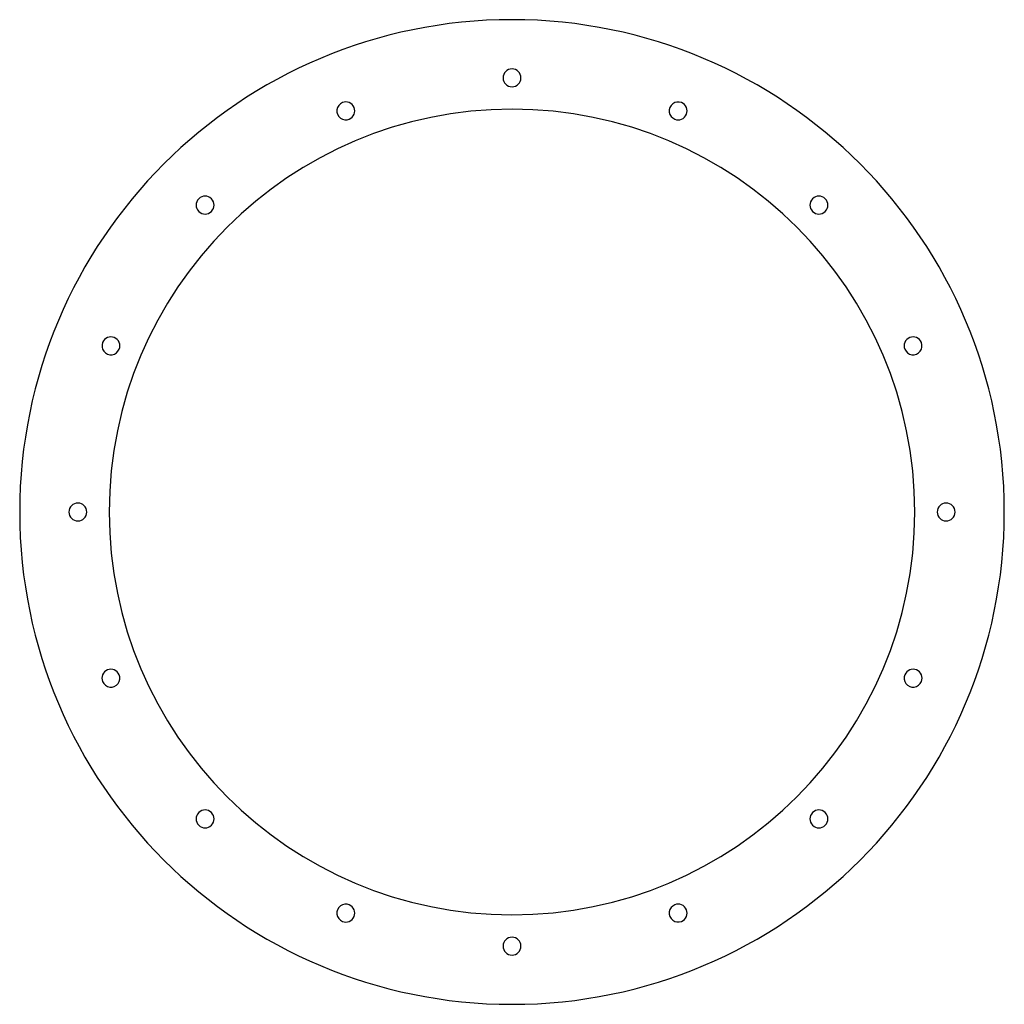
# Model space of a CAD drawing. Header units: millimetres. Extents: x -550 to 550, y -550 to 550.
import ezdxf

# ---------------------------------------------------------------- set-up
doc = ezdxf.new("R2010")
doc.units = ezdxf.units.MM
doc.layers.add('THICK', color=7, linetype='Continuous')

msp = doc.modelspace()

# ---------------------------------------------------------------- linework, layer by layer
at = {"layer": 'THICK'}
for centre, radius, start, end in [((0, 0), 550, 0, 180), ((0, 485), 10, 90, 270), ((0, 485), 10, 270, 90), ((-185.6, 448.1), 10, 112.5, 292.5), ((-185.6, 448.1), 10, 292.5, 112.5), ((185.6, 448.1), 10, 67.5, 247.5), ((185.6, 448.1), 10, 247.5, 67.5), ((0, 0), 450, 0, 180), ((-342.9, 342.9), 10, 315, 135), ((342.9, 342.9), 10, 45, 225), ((-342.9, 342.9), 10, 135, 315), ((342.9, 342.9), 10, 225, 45), ((-448.1, 185.6), 10, 157.5, 337.5), ((-448.1, 185.6), 10, 337.5, 157.5), ((448.1, 185.6), 10, 22.5, 202.5), ((448.1, 185.6), 10, 202.5, 22.5), ((0, 0), 550, 180, 0), ((-485, 0), 10, 0, 180), ((-485, 0), 10, 180, 0), ((0, 0), 450, 180, 0), ((485, 0), 10, 0, 180), ((485, 0), 10, 180, 0), ((-448.1, -185.6), 10, 22.5, 202.5), ((448.1, -185.6), 10, 337.5, 157.5), ((-448.1, -185.6), 10, 202.5, 22.5), ((448.1, -185.6), 10, 157.5, 337.5), ((-342.9, -342.9), 10, 45, 225), ((-342.9, -342.9), 10, 225, 45), ((342.9, -342.9), 10, 135, 315), ((342.9, -342.9), 10, 315, 135), ((-185.6, -448.1), 10, 67.5, 247.5), ((-185.6, -448.1), 10, 247.5, 67.5), ((185.6, -448.1), 10, 112.5, 292.5), ((185.6, -448.1), 10, 292.5, 112.5), ((0, -485), 10, 90, 270), ((0, -485), 10, 270, 90)]:
    msp.add_arc(centre, radius, start, end, dxfattribs=at)

doc.saveas('drawing.dxf')
